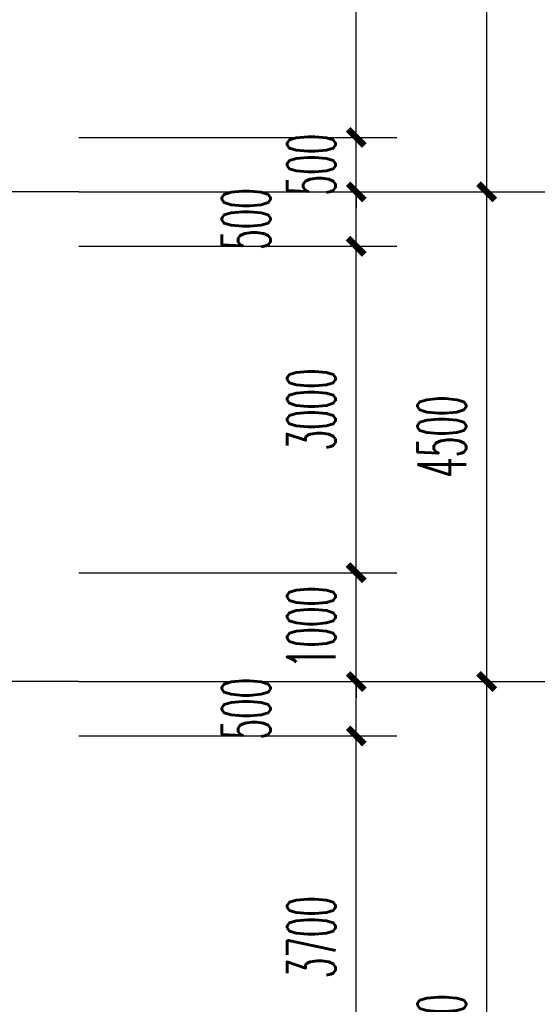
# Model space of a CAD drawing. Extents: x 1779708 to 7299578, y -1121471 to 88434.
# Tile 131 of 256: x 4400122 to 4404883, y -1012810 to -1003761. Entities that reach past the tile are written whole.
import ezdxf

# ---------------------------------------------------------------- set-up
doc = ezdxf.new("R2010")
doc.units = 0
doc.header["$LTSCALE"] = 1000
doc.header["$MEASUREMENT"] = 0
doc.linetypes.add('DOTE', pattern=[2.42, 2, -0.2, 0.02, -0.2])
doc.layers.get('0').update_dxf_attribs({"linetype": 'CONTINUOUS'})
doc.layers.get('Defpoints').update_dxf_attribs({"linetype": 'CONTINUOUS'})
for name, color, linetype in [('AXIS', 3, 'CONTINUOUS'), ('DOTE', 1, 'DOTE'), ('PUB_DIM', 3, 'CONTINUOUS'), ('室外构件', 4, 'CONTINUOUS')]:
    doc.layers.add(name, color=color, linetype=linetype)
doc.styles.add('_TCH_DIM_T3', font='SIMPLEX.shx', dxfattribs={"width": 0.494118, "bigfont": 'GBCBIG.shx'})
doc.dimstyles.new('_TCH_ARCH&&150', dxfattribs={"dimtxt": 446.25, "dimasz": 150, "dimexe": 375, "dimexo": 450, "dimgap": 189.375, "dimtad": 1, "dimdec": 0, "dimzin": 0, "dimdsep": 46, "dimtxsty": '_TCH_DIM_T3', "dimblk": 'ARCHTICK', "dimcen": 0.09, "dimdle": 225, "dimclrt": 7, "dimazin": 2, "dimtfac": 1, "dimtdec": 0, "dimtix": 1, "dimtmove": 2, "dimatfit": 3, "dimfxl": 250, "dimtolj": 1, "dimtzin": 0, "dimarcsym": 0})

# ---------------------------------------------------------------- blocks, each defined once
blk = doc.blocks.new('_ArchTick')
at = {"color": 0, "linetype": 'ByBlock', "const_width": 0.4}
blk.add_lwpolyline([(-0.5, -0.5), (0.5, 0.5)], dxfattribs=at)
blk = doc.blocks.new('*D6873')
at = {"layer": 'AXIS', "color": 0, "lineweight": -2, "transparency": 16777216}
for p, q in [((90550, 53475), (90550, 60425)), ((87250, 60200), (90925, 60200)), ((87250, 53700), (90925, 53700))]:
    blk.add_line(p, q, dxfattribs=at)
at = {"layer": 'Defpoints', "color": 0, "transparency": 16777216}
for p in [(86800, 60200), (90550, 60200), (86800, 53700)]:
    blk.add_point(p, dxfattribs=at)
at = {"layer": 'AXIS', "color": 0, "lineweight": -2, "transparency": 16777216, "xscale": 150, "yscale": 150, "zscale": 150}
for p, rotation in [((90550, 60200), 90), ((90550, 53700), 270)]:
    blk.add_blockref('_ArchTick', p, dxfattribs=dict(at, rotation=rotation))
at = {"layer": 'AXIS', "color": 7, "transparency": 16777216, "insert": (90137.5, 56950), "char_height": 446.25, "attachment_point": 5, "rotation": 90, "style": '_TCH_DIM_T3'}
blk.add_mtext('\\A1;6500', dxfattribs=at)
blk = doc.blocks.new('*D6874')
at = {"layer": 'AXIS', "color": 0, "lineweight": -2, "transparency": 16777216}
for p, q in [((90550, 59975), (90550, 64925)), ((87250, 64700), (90925, 64700)), ((87250, 60200), (90925, 60200))]:
    blk.add_line(p, q, dxfattribs=at)
at = {"layer": 'Defpoints', "color": 0, "transparency": 16777216}
for p in [(86800, 64700), (90550, 64700), (86800, 60200)]:
    blk.add_point(p, dxfattribs=at)
at = {"layer": 'AXIS', "color": 0, "lineweight": -2, "transparency": 16777216, "xscale": 150, "yscale": 150, "zscale": 150}
for p, rotation in [((90550, 64700), 90), ((90550, 60200), 270)]:
    blk.add_blockref('_ArchTick', p, dxfattribs=dict(at, rotation=rotation))
at = {"layer": 'AXIS', "color": 7, "transparency": 16777216, "insert": (90137.5, 62450), "char_height": 446.25, "attachment_point": 5, "rotation": 90, "style": '_TCH_DIM_T3'}
blk.add_mtext('\\A1;4500', dxfattribs=at)
blk = doc.blocks.new('*D6875')
at = {"layer": 'AXIS', "color": 0, "lineweight": -2, "transparency": 16777216}
for p, q in [((90550, 64475), (90550, 74125)), ((87250, 73900), (90925, 73900)), ((87250, 64700), (90925, 64700))]:
    blk.add_line(p, q, dxfattribs=at)
at = {"layer": 'Defpoints', "color": 0, "transparency": 16777216}
for p in [(86800, 73900), (90550, 73900), (86800, 64700)]:
    blk.add_point(p, dxfattribs=at)
at = {"layer": 'AXIS', "color": 0, "lineweight": -2, "transparency": 16777216, "xscale": 150, "yscale": 150, "zscale": 150}
for p, rotation in [((90550, 73900), 90), ((90550, 64700), 270)]:
    blk.add_blockref('_ArchTick', p, dxfattribs=dict(at, rotation=rotation))
at = {"layer": 'AXIS', "color": 7, "transparency": 16777216, "insert": (90137.5, 69300), "char_height": 446.25, "attachment_point": 5, "rotation": 90, "style": '_TCH_DIM_T3'}
blk.add_mtext('\\A1;9200', dxfattribs=at)
blk = doc.blocks.new('*D4671')
at = {"layer": 'Defpoints', "color": 0, "transparency": 16777216}
for p in [(4400217.1, -1001243.3), (4403217.1, -1001243.3), (4400217.1, -1004843.3)]:
    blk.add_point(p, dxfattribs=at)
at = {"layer": 'PUB_DIM', "color": 0, "lineweight": -2, "transparency": 16777216}
for p, q in [((4403217.1, -1005068.3), (4403217.1, -1001018.3)), ((4400667.1, -1001243.3), (4403592.1, -1001243.3)), ((4400667.1, -1004843.3), (4403592.1, -1004843.3))]:
    blk.add_line(p, q, dxfattribs=at)
at = {"layer": 'PUB_DIM', "color": 0, "lineweight": -2, "transparency": 16777216, "xscale": 150, "yscale": 150, "zscale": 150}
for p, rotation in [((4403217.1, -1001243.3), 90), ((4403217.1, -1004843.3), 270)]:
    blk.add_blockref('_ArchTick', p, dxfattribs=dict(at, rotation=rotation))
at = {"layer": 'PUB_DIM', "color": 7, "transparency": 16777216, "insert": (4402804.6, -1003043.3), "char_height": 446.25, "attachment_point": 5, "rotation": 90, "style": '_TCH_DIM_T3'}
blk.add_mtext('\\A1;3600', dxfattribs=at)
blk = doc.blocks.new('*D4864')
at = {"layer": 'Defpoints', "color": 0, "transparency": 16777216}
for p in [(4400217.1, -1004843.3), (4403217.1, -1004843.3), (4400217.1, -1005343.3)]:
    blk.add_point(p, dxfattribs=at)
at = {"layer": 'PUB_DIM', "color": 0, "lineweight": -2, "transparency": 16777216}
for p, q in [((4403217.1, -1004843.3), (4403217.1, -1004693.3)), ((4400667.1, -1004843.3), (4403592.1, -1004843.3)), ((4403217.1, -1005343.3), (4403217.1, -1004843.3)), ((4400667.1, -1005343.3), (4403592.1, -1005343.3)), ((4403217.1, -1005343.3), (4403217.1, -1005493.3))]:
    blk.add_line(p, q, dxfattribs=at)
at = {"layer": 'PUB_DIM', "color": 0, "lineweight": -2, "transparency": 16777216, "xscale": 150, "yscale": 150, "zscale": 150}
for p, rotation in [((4403217.1, -1004843.3), 270), ((4403217.1, -1005343.3), 90)]:
    blk.add_blockref('_ArchTick', p, dxfattribs=dict(at, rotation=rotation))
at = {"layer": 'PUB_DIM', "color": 7, "transparency": 16777216, "insert": (4402804.6, -1005093.3), "char_height": 446.25, "attachment_point": 5, "rotation": 90, "style": '_TCH_DIM_T3'}
blk.add_mtext('\\A1;500', dxfattribs=at)
blk = doc.blocks.new('*D4865')
at = {"layer": 'Defpoints', "color": 0, "transparency": 16777216}
for p in [(4400217.1, -1005343.3), (4403217.1, -1005343.3), (4400217.1, -1005843.3)]:
    blk.add_point(p, dxfattribs=at)
at = {"layer": 'PUB_DIM', "color": 0, "lineweight": -2, "transparency": 16777216}
for p, q in [((4403217.1, -1006068.3), (4403217.1, -1005118.3)), ((4400667.1, -1005343.3), (4403592.1, -1005343.3)), ((4400667.1, -1005843.3), (4403592.1, -1005843.3))]:
    blk.add_line(p, q, dxfattribs=at)
at = {"layer": 'PUB_DIM', "color": 0, "lineweight": -2, "transparency": 16777216, "xscale": 150, "yscale": 150, "zscale": 150}
for p, rotation in [((4403217.1, -1005343.3), 90), ((4403217.1, -1005843.3), 270)]:
    blk.add_blockref('_ArchTick', p, dxfattribs=dict(at, rotation=rotation))
at = {"layer": 'PUB_DIM', "color": 7, "transparency": 16777216, "insert": (4402204.6, -1005593.3), "char_height": 446.25, "attachment_point": 5, "rotation": 90, "style": '_TCH_DIM_T3'}
blk.add_mtext('\\A1;500', dxfattribs=at)
blk = doc.blocks.new('*D4866')
at = {"layer": 'Defpoints', "color": 0, "transparency": 16777216}
for p in [(4400217.1, -1005843.3), (4403217.1, -1005843.3), (4400217.1, -1008843.3)]:
    blk.add_point(p, dxfattribs=at)
at = {"layer": 'PUB_DIM', "color": 0, "lineweight": -2, "transparency": 16777216}
for p, q in [((4403217.1, -1009068.3), (4403217.1, -1005618.3)), ((4400667.1, -1005843.3), (4403592.1, -1005843.3)), ((4400667.1, -1008843.3), (4403592.1, -1008843.3))]:
    blk.add_line(p, q, dxfattribs=at)
at = {"layer": 'PUB_DIM', "color": 0, "lineweight": -2, "transparency": 16777216, "xscale": 150, "yscale": 150, "zscale": 150}
for p, rotation in [((4403217.1, -1005843.3), 90), ((4403217.1, -1008843.3), 270)]:
    blk.add_blockref('_ArchTick', p, dxfattribs=dict(at, rotation=rotation))
at = {"layer": 'PUB_DIM', "color": 7, "transparency": 16777216, "insert": (4402804.6, -1007343.3), "char_height": 446.25, "attachment_point": 5, "rotation": 90, "style": '_TCH_DIM_T3'}
blk.add_mtext('\\A1;3000', dxfattribs=at)
blk = doc.blocks.new('*D4867')
at = {"layer": 'Defpoints', "color": 0, "transparency": 16777216}
for p in [(4400217.1, -1008843.3), (4403217.1, -1008843.3), (4400217.1, -1009843.3)]:
    blk.add_point(p, dxfattribs=at)
at = {"layer": 'PUB_DIM', "color": 0, "lineweight": -2, "transparency": 16777216}
for p, q in [((4403217.1, -1008843.3), (4403217.1, -1008693.3)), ((4400667.1, -1008843.3), (4403592.1, -1008843.3)), ((4403217.1, -1009843.3), (4403217.1, -1008843.3)), ((4400667.1, -1009843.3), (4403592.1, -1009843.3)), ((4403217.1, -1009843.3), (4403217.1, -1009993.3))]:
    blk.add_line(p, q, dxfattribs=at)
at = {"layer": 'PUB_DIM', "color": 0, "lineweight": -2, "transparency": 16777216, "xscale": 150, "yscale": 150, "zscale": 150}
for p, rotation in [((4403217.1, -1008843.3), 270), ((4403217.1, -1009843.3), 90)]:
    blk.add_blockref('_ArchTick', p, dxfattribs=dict(at, rotation=rotation))
at = {"layer": 'PUB_DIM', "color": 7, "transparency": 16777216, "insert": (4402804.6, -1009343.3), "char_height": 446.25, "attachment_point": 5, "rotation": 90, "style": '_TCH_DIM_T3'}
blk.add_mtext('\\A1;1000', dxfattribs=at)
blk = doc.blocks.new('*D4868')
at = {"layer": 'Defpoints', "color": 0, "transparency": 16777216}
for p in [(4400217.1, -1009843.3), (4403217.1, -1009843.3), (4400217.1, -1010343.3)]:
    blk.add_point(p, dxfattribs=at)
at = {"layer": 'PUB_DIM', "color": 0, "lineweight": -2, "transparency": 16777216}
for p, q in [((4403217.1, -1010568.3), (4403217.1, -1009618.3)), ((4400667.1, -1009843.3), (4403592.1, -1009843.3)), ((4400667.1, -1010343.3), (4403592.1, -1010343.3))]:
    blk.add_line(p, q, dxfattribs=at)
at = {"layer": 'PUB_DIM', "color": 0, "lineweight": -2, "transparency": 16777216, "xscale": 150, "yscale": 150, "zscale": 150}
for p, rotation in [((4403217.1, -1009843.3), 90), ((4403217.1, -1010343.3), 270)]:
    blk.add_blockref('_ArchTick', p, dxfattribs=dict(at, rotation=rotation))
at = {"layer": 'PUB_DIM', "color": 7, "transparency": 16777216, "insert": (4402204.6, -1010093.3), "char_height": 446.25, "attachment_point": 5, "rotation": 90, "style": '_TCH_DIM_T3'}
blk.add_mtext('\\A1;500', dxfattribs=at)
blk = doc.blocks.new('*D4869')
at = {"layer": 'Defpoints', "color": 0, "transparency": 16777216}
for p in [(4400217.1, -1010343.3), (4403217.1, -1010343.3), (4400217.1, -1014043.3)]:
    blk.add_point(p, dxfattribs=at)
at = {"layer": 'PUB_DIM', "color": 0, "lineweight": -2, "transparency": 16777216}
for p, q in [((4403217.1, -1014268.3), (4403217.1, -1010118.3)), ((4400667.1, -1010343.3), (4403592.1, -1010343.3)), ((4400667.1, -1014043.3), (4403592.1, -1014043.3))]:
    blk.add_line(p, q, dxfattribs=at)
at = {"layer": 'PUB_DIM', "color": 0, "lineweight": -2, "transparency": 16777216, "xscale": 150, "yscale": 150, "zscale": 150}
for p, rotation in [((4403217.1, -1010343.3), 90), ((4403217.1, -1014043.3), 270)]:
    blk.add_blockref('_ArchTick', p, dxfattribs=dict(at, rotation=rotation))
at = {"layer": 'PUB_DIM', "color": 7, "transparency": 16777216, "insert": (4402804.6, -1012193.3), "char_height": 446.25, "attachment_point": 5, "rotation": 90, "style": '_TCH_DIM_T3'}
blk.add_mtext('\\A1;3700', dxfattribs=at)
blk = doc.blocks.new('A$C159220C3')
at = {"layer": 'AXIS'}
for p, q in [((86800, 64700), (92800, 64700)), ((86800, 60200), (92800, 60200))]:
    blk.add_line(p, q, dxfattribs=at)
at = {"layer": 'DOTE'}
for p, q in [((86800, 64700), (7200, 64700)), ((86800, 60200), (7200, 60200))]:
    blk.add_line(p, q, dxfattribs=at)
at = {"layer": 'AXIS'}
for p1, p2, picture, middle in [((86800, 64700), (86800, 73900), '*D6875', (90137.5, 69300)), ((86800, 60200), (86800, 64700), '*D6874', (90137.5, 62450)), ((86800, 53700), (86800, 60200), '*D6873', (90137.5, 56950))]:
    dim = blk.add_aligned_dim(p1=p1, p2=p2, distance=-3750, dimstyle='_TCH_ARCH&&150', dxfattribs=at)
    dim.commit()
    dim.dimension.update_dxf_attribs({"geometry": picture, "text_midpoint": middle})

msp = doc.modelspace()

# ---------------------------------------------------------------- block references
at = {"layer": '室外构件'}
msp.add_blockref('A$C159220C3', (4313867.1, -1070043.3), dxfattribs=at)

# ---------------------------------------------------------------- dimensions: what is measured, and where the dimension line sits
at = {"layer": 'PUB_DIM'}
for p1, p2, picture, middle in [((4400217.1, -1004843.3), (4400217.1, -1001243.3), '*D4671', (4402804.6, -1003043.3)), ((4400217.1, -1005343.3), (4400217.1, -1004843.3), '*D4864', (4402804.6, -1005093.3)), ((4400217.1, -1008843.3), (4400217.1, -1005843.3), '*D4866', (4402804.6, -1007343.3)), ((4400217.1, -1009843.3), (4400217.1, -1008843.3), '*D4867', (4402804.6, -1009343.3)), ((4400217.1, -1014043.3), (4400217.1, -1010343.3), '*D4869', (4402804.6, -1012193.3))]:
    dim = msp.add_aligned_dim(p1=p1, p2=p2, distance=-3000, dimstyle='_TCH_ARCH&&150', dxfattribs=at)
    dim.commit()
    dim.dimension.update_dxf_attribs({"geometry": picture, "text_midpoint": middle})
for base, p1, p2, picture, middle in [((4403217.1, -1005343.3), (4400217.1, -1005843.3), (4400217.1, -1005343.3), '*D4865', (4402204.6, -1005593.3)), ((4403217.1, -1009843.3), (4400217.1, -1010343.3), (4400217.1, -1009843.3), '*D4868', (4402204.6, -1010093.3))]:
    dim = msp.add_linear_dim(base=base, p1=p1, p2=p2, angle=90, dimstyle='_TCH_ARCH&&150', dxfattribs=at)
    dim.commit()
    dim.dimension.update_dxf_attribs({"geometry": picture, "text_midpoint": middle, "dimtype": 161})

doc.saveas('drawing.dxf')
